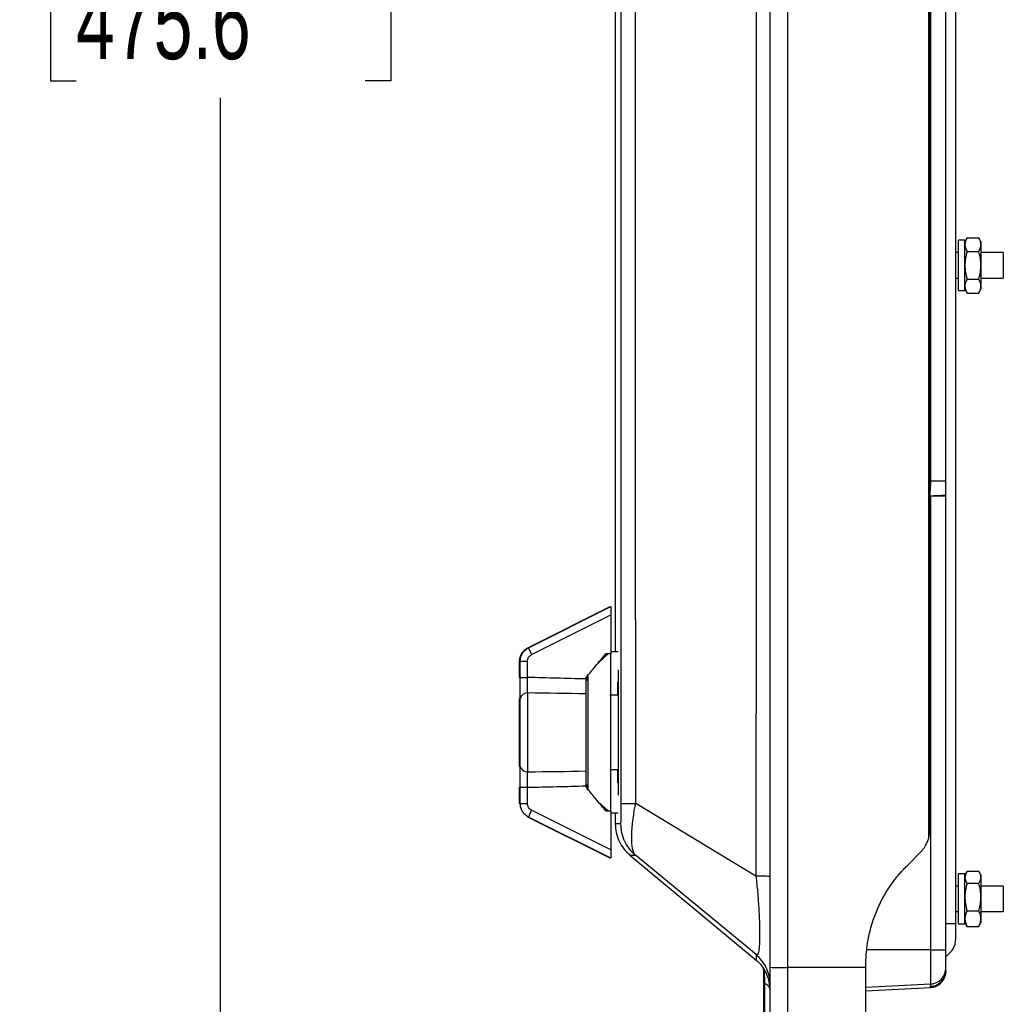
# Model space of a CAD drawing. Header units: inches. Extents: x 1.7 to 75.2, y 1.7 to 57.7.
# Tile 7 of 34: x 34.1 to 41.8, y 12.4 to 20.1. Entities that reach past the tile are written whole.
import ezdxf

# ---------------------------------------------------------------- set-up
doc = ezdxf.new("R2010")
doc.units = ezdxf.units.IN
doc.header["$LTSCALE"] = 7
doc.header["$MEASUREMENT"] = 0
doc.layers.add('DIMENSIONS', color=140, linetype='Continuous', lineweight=25)
doc.styles.add('SLDTEXTSTYLE0', font='TXT', dxfattribs={"width": 0.7})
doc.dimstyles.new('SLDDIMSTYLE0', dxfattribs={"dimtxt": 0.594727, "dimasz": 0.91, "dimexe": 0, "dimexo": 0.0625, "dimgap": 0.148682, "dimtad": 0, "dimtih": 1, "dimtoh": 1, "dimrnd": 1e-09, "dimzin": 12, "dimdsep": 46, "dimtxsty": 'SLDTEXTSTYLE0', "dimsah": 1, "dimcen": 0.09, "dimadec": 0, "dimazin": 3, "dimtfac": 1, "dimtofl": 0, "dimtmove": 0, "dimatfit": 3, "dimfxl": 0, "dimfrac": 2, "dimtolj": 1, "dimtzin": 12, "dimarcsym": 0})

# ---------------------------------------------------------------- blocks, each defined once
blk = doc.blocks.new('_D_4')
at = {"layer": 'DIMENSIONS'}
for p, q in [((29.8727, 29.6423), (36.5611, 29.6423)), ((35.6861, 29.6423), (35.6861, 21.6208)), ((34.5551, 20.5424), (34.3553, 20.5424)), ((34.3553, 20.5424), (34.3553, 19.5972)), ((36.8171, 20.5424), (37.0168, 20.5424)), ((37.0168, 20.5424), (37.0168, 19.5972)), ((34.3553, 19.5972), (34.5551, 19.5972)), ((37.0168, 19.5972), (36.8171, 19.5972)), ((35.6861, 10.9186), (35.6861, 19.4641)), ((18.9627, 10.9186), (36.5611, 10.9186))]:
    blk.add_line(p, q, dxfattribs=at)
for points in [[(35.6861, 29.6423), (35.5461, 28.7323), (35.8261, 28.7323)], [(35.6861, 10.9186), (35.8261, 11.8286), (35.5461, 11.8286)]]:
    blk.add_solid(points, dxfattribs=at)
at = {"layer": 'DIMENSIONS', "char_height": 0.58333, "attachment_point": 1, "style": 'SLDTEXTSTYLE0'}
for s, insert in [('18.72', (34.5551, 21.4275)), ('475.6', (34.5551, 20.3492))]:
    blk.add_mtext(s, dxfattribs=dict(at, insert=insert))

msp = doc.modelspace()

# ---------------------------------------------------------------- linework, layer by layer
for p, q in [((39.982, 28.6052), (39.982, 12.6594)), ((40.119, 28.607), (40.119, 12.6577)), ((41.4358, 12.9993), (41.4358, 28.2653)), ((41.2211, 27.6017), (41.2211, 13.6629)), ((41.2303, 27.5582), (41.2303, 13.7064)), ((41.2304, 13.7075), (41.2304, 27.5575)), ((38.772, 27.4822), (38.772, 15.1272)), ((41.2386, 24.8018), (41.2386, 16.4628)), ((41.357, 16.4631), (41.357, 24.8015)), ((41.507, 18.3492), (41.457, 18.3492)), ((41.457, 18.1523), (41.457, 18.3492)), ((41.5238, 18.3688), (41.507, 18.3398)), ((41.507, 18.1523), (41.507, 18.3492)), ((41.5238, 18.3688), (41.6153, 18.3688)), ((41.632, 18.3398), (41.6153, 18.3688)), ((41.632, 18.3398), (41.632, 18.3147)), ((41.632, 18.3147), (41.632, 18.1523)), ((41.457, 18.2523), (41.4358, 18.2523)), ((41.5238, 18.2606), (41.6153, 18.2606)), ((41.807, 18.2523), (41.632, 18.2523)), ((41.807, 18.2523), (41.807, 18.1523)), ((41.457, 17.9555), (41.457, 18.1523)), ((41.507, 17.9555), (41.507, 18.1523)), ((41.632, 18.1523), (41.632, 17.9899)), ((41.807, 18.1523), (41.807, 18.0523)), ((41.4358, 18.0523), (41.457, 18.0523)), ((41.5238, 18.0441), (41.6153, 18.0441)), ((41.632, 18.0523), (41.807, 18.0523)), ((41.457, 17.9555), (41.507, 17.9555)), ((41.507, 17.9648), (41.5238, 17.9358)), ((41.6153, 17.9358), (41.632, 17.9648)), ((41.632, 17.9899), (41.632, 17.9648)), ((41.5238, 17.9358), (41.6153, 17.9358)), ((41.232, 16.3492), (41.2325, 16.3492)), ((41.2325, 16.3492), (41.2386, 16.3492)), ((41.2386, 16.3495), (41.2386, 16.3492)), ((41.2386, 16.3492), (41.2386, 12.7948)), ((41.357, 16.3496), (41.357, 16.3557)), ((41.357, 12.7955), (41.357, 16.3496)), ((38.0896, 15.1599), (38.733, 15.4816)), ((38.0948, 15.1599), (38.7382, 15.4816)), ((38.1179, 15.107), (38.7382, 15.4172)), ((38.7382, 15.4172), (38.7382, 15.1109)), ((38.7171, 15.1113), (38.639, 15.0404)), ((38.7119, 15.1113), (38.6555, 15.0601)), ((38.7345, 15.1117), (38.7345, 13.8785)), ((38.7949, 15.1272), (38.7382, 15.1272)), ((38.0243, 14.9271), (38.0243, 15.0542)), ((38.0243, 15.0542), (38.0295, 15.0542)), ((38.0295, 15.0542), (38.0853, 15.0542)), ((38.0295, 14.9271), (38.0295, 15.0542)), ((38.0853, 14.9271), (38.0853, 15.0542)), ((38.5613, 14.1281), (38.5613, 14.9525)), ((38.7975, 14.005), (38.7975, 14.9876)), ((38.0243, 14.9271), (38.0295, 14.9271)), ((38.0295, 14.9271), (38.0853, 14.9271)), ((38.5413, 14.9215), (38.5413, 14.9156)), ((38.5613, 14.9064), (38.5413, 14.9068)), ((38.5561, 14.9065), (38.5561, 14.9449)), ((38.0875, 14.1887), (38.0875, 14.8059)), ((38.5413, 14.7993), (38.5413, 14.1953)), ((38.0243, 14.2341), (38.0243, 14.7605)), ((38.0295, 14.2341), (38.0295, 14.7605)), ((38.7971, 14.7881), (38.7303, 14.7886)), ((38.7975, 14.6018), (38.7984, 14.6018)), ((38.7975, 14.28), (38.7981, 14.28)), ((38.7303, 14.206), (38.7971, 14.2065)), ((38.5613, 14.0439), (38.5613, 14.1281)), ((38.0243, 13.9404), (38.0243, 14.0675)), ((38.0243, 14.0675), (38.0295, 14.0675)), ((38.0295, 14.0675), (38.0853, 14.0675)), ((38.0295, 13.9404), (38.0295, 14.0675)), ((38.0853, 13.9404), (38.0853, 14.0675)), ((38.5413, 14.0879), (38.5613, 14.0882)), ((38.5413, 14.079), (38.5413, 14.0731)), ((38.5561, 14.0491), (38.5561, 14.0881)), ((38.6385, 13.9547), (38.7171, 13.8833)), ((38.0243, 13.9404), (38.0295, 13.9404)), ((38.0295, 13.9404), (38.0853, 13.9404)), ((38.7382, 13.5774), (38.1179, 13.8876)), ((38.6555, 13.9345), (38.7119, 13.8833)), ((38.7382, 13.8837), (38.7382, 13.5774)), ((39.8722, 13.372), (38.9334, 13.9417)), ((38.733, 13.5131), (38.0896, 13.8347)), ((38.7382, 13.5131), (38.0948, 13.8347)), ((38.7382, 13.8674), (38.7949, 13.8674)), ((38.772, 13.8674), (38.772, 13.7824)), ((38.8871, 13.5367), (39.8743, 12.7159)), ((38.8891, 13.5363), (38.8891, 13.5363)), ((39.8736, 12.7583), (38.93, 13.5363)), ((41.0541, 13.4543), (41.1588, 13.5591)), ((41.5238, 13.4113), (41.6153, 13.4113)), ((41.5238, 13.4107), (41.6153, 13.4107)), ((41.507, 13.3917), (41.457, 13.3917)), ((41.457, 13.148), (41.457, 13.3917)), ((41.5192, 13.4034), (41.507, 13.3823)), ((41.507, 13.148), (41.507, 13.3917)), ((41.632, 13.3823), (41.6199, 13.4033)), ((41.632, 13.3823), (41.632, 13.3636)), ((41.632, 13.3636), (41.632, 13.2086)), ((41.457, 13.2948), (41.4358, 13.2948)), ((41.5238, 13.3166), (41.6153, 13.3166)), ((41.807, 13.2948), (41.632, 13.2948)), ((41.807, 13.2948), (41.807, 13.1948)), ((41.632, 13.2086), (41.632, 13.0398)), ((41.807, 13.1948), (41.807, 13.0948)), ((41.457, 12.998), (41.457, 13.148)), ((41.507, 12.998), (41.507, 13.148)), ((41.5238, 13.1006), (41.6153, 13.1006)), ((41.4358, 13.0948), (41.457, 13.0948)), ((41.632, 13.0948), (41.807, 13.0948)), ((41.632, 13.0398), (41.632, 13.0073)), ((41.4358, 12.9993), (41.357, 12.9993)), ((41.4358, 12.8823), (41.4358, 12.9993)), ((41.457, 12.998), (41.507, 12.998)), ((41.507, 13.0073), (41.5192, 12.9862)), ((41.5238, 12.9789), (41.5199, 12.9866)), ((41.5238, 12.9789), (41.6153, 12.9789)), ((41.5238, 12.9783), (41.6153, 12.9783)), ((41.6194, 12.9866), (41.6153, 12.9789)), ((41.6199, 12.9863), (41.632, 13.0073)), ((41.2386, 12.7948), (40.7433, 12.7946)), ((41.2386, 12.7948), (41.2386, 12.5281)), ((41.357, 12.6529), (41.357, 12.7955)), ((39.8738, 12.7209), (39.8738, 12.7209)), ((39.982, 12.6594), (39.982, 12.1577)), ((40.732, 12.657), (40.119, 12.6577)), ((40.119, 12.6577), (40.119, 12.0083)), ((40.732, 12.657), (40.732, 12.659)), ((40.732, 11.9547), (40.732, 12.657)), ((41.357, 12.6325), (41.357, 12.6529)), ((41.3556, 12.6068), (41.357, 12.6259)), ((41.357, 12.6259), (41.357, 12.6321)), ((39.932, 12.5434), (39.932, 12.1568)), ((39.9417, 12.1457), (39.9417, 12.5324)), ((41.2386, 12.5281), (40.732, 12.5015)), ((40.732, 12.4745), (41.2386, 12.5011)), ((41.232, 12.5073), (41.2386, 12.5076)), ((41.2386, 12.5281), (41.2386, 12.5076)), ((41.2386, 12.5076), (41.2386, 12.5075)), ((41.2386, 12.5073), (41.2386, 12.5011))]:
    msp.add_line(p, q)
at = {"flags": 128}
for points in [[(38.7382, 15.1109), (38.7161, 15.1114), (38.6988, 15.1117)], [(38.6988, 13.8829), (38.7208, 13.8834), (38.7382, 13.8837)]]:
    msp.add_lwpolyline(points, dxfattribs=at)
for centre, radius, start, end in [((41.2672, 25.8502), 9.5011, 269.82751, 270.54187), ((38.3708, 15.2493), 0.2902, 197.9498, 209.35537), ((38.0823, 14.7528), 0.0533, 84.33685, 171.71853), ((38.0615, 14.7602), 0.0371, 149.86194, 179.47717), ((38.0615, 14.2344), 0.0371, 180.52288, 210.13807), ((38.0823, 14.2418), 0.0533, 188.28151, 275.66315), ((38.3708, 13.7453), 0.2902, 150.64463, 162.0502), ((41.2791, 12.8823), 0.1567, 299.83738, 0), ((41.2672, 17.9874), 5.1927, 269.6844, 270.99151), ((40.0867, 15.4707), 2.8132, 267.86842, 270.65764), ((41.232, 12.6529), 0.125, 272.99961, 359.99966), ((41.232, 12.6325), 0.125, 272.9999, 359.99992), ((41.232, 12.6259), 0.125, 273, 347.79915)]:
    msp.add_arc(centre, radius, start, end)
for points, knots in [([(39.8722, 27.8926), (39.872, 27.8552), (39.8721, 27.8173), (39.8722, 27.7416), (39.8722, 27.7038), (39.8723, 27.5904), (39.8724, 27.5147), (39.8726, 27.2878), (39.8727, 27.1365), (39.873, 26.6827), (39.8732, 26.3802), (39.8738, 25.4726), (39.8741, 24.8676), (39.8749, 23.0525), (39.8751, 21.8424), (39.8751, 19.4222), (39.8749, 18.2121), (39.8741, 16.397), (39.8738, 15.792), (39.8732, 14.8844), (39.873, 14.5819), (39.8727, 14.1281), (39.8726, 13.9769), (39.8724, 13.7499), (39.8723, 13.6742), (39.8722, 13.5608), (39.8722, 13.523), (39.8721, 13.4473), (39.872, 13.4094), (39.8722, 13.372)], [0, 0, 0, 0, 0.007812, 0.007812, 0.015625, 0.015625, 0.03125, 0.03125, 0.0625, 0.0625, 0.125, 0.125, 0.25, 0.25, 0.5, 0.5, 0.75, 0.75, 0.875, 0.875, 0.9375, 0.9375, 0.96875, 0.96875, 0.984375, 0.984375, 0.992188, 0.992188, 1, 1, 1, 1]), ([(38.8157, 27.3226), (38.8157, 27.1832), (38.8157, 27.0438), (38.8157, 26.7651), (38.8157, 26.6257), (38.8157, 26.2075), (38.8157, 25.9288), (38.8157, 25.0925), (38.8157, 24.535), (38.8157, 22.8624), (38.8157, 21.7474), (38.8157, 19.5173), (38.8157, 18.4022), (38.8157, 16.7296), (38.8157, 16.1721), (38.8157, 15.3358), (38.8157, 15.0571), (38.8157, 14.6389), (38.8157, 14.4995), (38.8157, 14.2208), (38.8157, 14.0814), (38.8157, 13.942)], [0, 0, 0, 0, 0.03125, 0.03125, 0.0625, 0.0625, 0.125, 0.125, 0.25, 0.25, 0.5, 0.5, 0.75, 0.75, 0.875, 0.875, 0.9375, 0.9375, 0.96875, 0.96875, 1, 1, 1, 1]), ([(38.9334, 13.9417), (38.9336, 13.9596), (38.9335, 13.9769), (38.9334, 14.0117), (38.9334, 14.0291), (38.9334, 14.0814), (38.9333, 14.1162), (38.9332, 14.2207), (38.9331, 14.2904), (38.9329, 14.4995), (38.9327, 14.6388), (38.9323, 15.0569), (38.932, 15.3357), (38.9313, 16.172), (38.9309, 16.7295), (38.93, 18.4021), (38.9297, 19.5172), (38.9297, 21.7474), (38.93, 22.8625), (38.9309, 24.5351), (38.9313, 25.0926), (38.932, 25.9289), (38.9323, 26.2077), (38.9327, 26.6258), (38.9329, 26.7651), (38.9331, 26.9742), (38.9332, 27.0439), (38.9333, 27.1484), (38.9334, 27.1832), (38.9334, 27.2355), (38.9334, 27.2529), (38.9335, 27.2877), (38.9336, 27.305), (38.9334, 27.3229)], [0, 0, 0, 0, 0.003906, 0.003906, 0.007813, 0.007813, 0.015625, 0.015625, 0.03125, 0.03125, 0.0625, 0.0625, 0.125, 0.125, 0.25, 0.25, 0.5, 0.5, 0.75, 0.75, 0.875, 0.875, 0.9375, 0.9375, 0.96875, 0.96875, 0.984375, 0.984375, 0.992188, 0.992188, 0.996094, 0.996094, 1, 1, 1, 1]), ([(41.5238, 18.3688), (41.518, 18.3588), (41.5139, 18.3496), (41.5084, 18.3319), (41.507, 18.3234), (41.507, 18.3147)], [0, 0, 0, 0, 0.5, 0.5, 1, 1, 1, 1]), ([(41.632, 18.3147), (41.632, 18.3234), (41.6307, 18.3319), (41.6252, 18.3496), (41.6211, 18.3588), (41.6153, 18.3688)], [0, 0, 0, 0, 0.5, 0.5, 1, 1, 1, 1]), ([(41.507, 18.3147), (41.507, 18.306), (41.5084, 18.2975), (41.5139, 18.2798), (41.518, 18.2706), (41.5238, 18.2606)], [0, 0, 0, 0, 0.5, 0.5, 1, 1, 1, 1]), ([(41.6153, 18.2606), (41.6211, 18.2706), (41.6252, 18.2798), (41.6307, 18.2975), (41.632, 18.306), (41.632, 18.3147)], [0, 0, 0, 0, 0.5, 0.5, 1, 1, 1, 1]), ([(41.5238, 18.2606), (41.518, 18.2405), (41.5139, 18.2222), (41.5084, 18.1867), (41.507, 18.1697), (41.507, 18.1523)], [0, 0, 0, 0, 0.5, 0.5, 1, 1, 1, 1]), ([(41.632, 18.1523), (41.632, 18.1697), (41.6307, 18.1867), (41.6252, 18.2222), (41.6211, 18.2405), (41.6153, 18.2606)], [0, 0, 0, 0, 0.5, 0.5, 1, 1, 1, 1]), ([(41.507, 18.1523), (41.507, 18.1349), (41.5084, 18.1179), (41.5139, 18.0824), (41.518, 18.0641), (41.5238, 18.0441)], [0, 0, 0, 0, 0.5, 0.5, 1, 1, 1, 1]), ([(41.6153, 18.0441), (41.6211, 18.0641), (41.6252, 18.0824), (41.6307, 18.1179), (41.632, 18.1349), (41.632, 18.1523)], [0, 0, 0, 0, 0.5, 0.5, 1, 1, 1, 1]), ([(41.5238, 18.0441), (41.518, 18.034), (41.5139, 18.0249), (41.5084, 18.0071), (41.507, 17.9986), (41.507, 17.9899)], [0, 0, 0, 0, 0.5, 0.5, 1, 1, 1, 1]), ([(41.632, 17.9899), (41.632, 17.9986), (41.6307, 18.0071), (41.6252, 18.0249), (41.6211, 18.034), (41.6153, 18.0441)], [0, 0, 0, 0, 0.5, 0.5, 1, 1, 1, 1]), ([(41.507, 17.9899), (41.507, 17.9812), (41.5084, 17.9727), (41.5139, 17.955), (41.518, 17.9458), (41.5238, 17.9358)], [0, 0, 0, 0, 0.5, 0.5, 1, 1, 1, 1]), ([(41.6153, 17.9358), (41.6211, 17.9458), (41.6252, 17.955), (41.6307, 17.9727), (41.632, 17.9812), (41.632, 17.9899)], [0, 0, 0, 0, 0.5, 0.5, 1, 1, 1, 1]), ([(41.357, 16.4631), (41.357, 16.4631), (41.3539, 16.463), (41.3422, 16.463), (41.3336, 16.4629), (41.3008, 16.4628), (41.2702, 16.4628), (41.2386, 16.4628)], [0, 0, 0, 0, 0.25, 0.25, 0.5, 0.5, 1, 1, 1, 1]), ([(41.2386, 16.3495), (41.2702, 16.3505), (41.3009, 16.3516), (41.3445, 16.3536), (41.357, 16.3547), (41.357, 16.3557)], [0, 0, 0, 0, 0.5, 0.5, 1, 1, 1, 1]), ([(38.7382, 15.4816), (38.7382, 15.4816), (38.7382, 15.4802), (38.7382, 15.4739), (38.7382, 15.469), (38.7382, 15.4565), (38.7382, 15.449), (38.7382, 15.4331), (38.7382, 15.4248), (38.7382, 15.4172)], [0, 0, 0, 0, 0.25, 0.25, 0.5, 0.5, 0.75, 0.75, 1, 1, 1, 1]), ([(38.0243, 15.0542), (38.0244, 15.0566), (38.0245, 15.0613), (38.0251, 15.0684), (38.0262, 15.0755), (38.0277, 15.0826), (38.0297, 15.0896), (38.0321, 15.0965), (38.0349, 15.1033), (38.0382, 15.1099), (38.0427, 15.1177), (38.0487, 15.1265), (38.0569, 15.136), (38.0665, 15.145), (38.0773, 15.1532), (38.0855, 15.1576), (38.0896, 15.1599)], [0, 0, 0, 0, 0.054255, 0.108836, 0.163743, 0.218976, 0.274537, 0.330424, 0.386638, 0.443178, 0.500047, 0.591913, 0.687841, 0.787832, 0.891885, 1, 1, 1, 1]), ([(38.0295, 15.0542), (38.0295, 15.0566), (38.0296, 15.0613), (38.0303, 15.0684), (38.0314, 15.0755), (38.0329, 15.0826), (38.0348, 15.0896), (38.0372, 15.0965), (38.0401, 15.1033), (38.0434, 15.1099), (38.0478, 15.1177), (38.0539, 15.1265), (38.0621, 15.136), (38.0716, 15.145), (38.0825, 15.1532), (38.0906, 15.1576), (38.0948, 15.1599)], [0, 0, 0, 0, 0.054255, 0.108836, 0.163743, 0.218976, 0.274537, 0.330424, 0.386638, 0.443178, 0.500047, 0.591913, 0.687841, 0.787832, 0.891885, 1, 1, 1, 1]), ([(38.0853, 15.0542), (38.0853, 15.0598), (38.086, 15.0651), (38.089, 15.0756), (38.0912, 15.0806), (38.097, 15.0899), (38.1005, 15.0941), (38.1085, 15.1015), (38.113, 15.1046), (38.1179, 15.107)], [0, 0, 0, 0, 0.25, 0.25, 0.5, 0.5, 0.75, 0.75, 1, 1, 1, 1]), ([(38.5413, 14.9215), (38.5607, 14.9456), (38.5826, 14.9725), (38.6339, 15.0346), (38.6634, 15.0698), (38.6988, 15.1117)], [0, 0, 0, 0, 0.5, 0.5, 1, 1, 1, 1]), ([(38.0295, 14.7605), (38.0295, 14.7704), (38.0295, 14.7815), (38.0295, 14.8066), (38.0295, 14.8205), (38.0295, 14.8498), (38.0295, 14.8653), (38.0295, 14.8963), (38.0295, 14.9117), (38.0295, 14.9271)], [0, 0, 0, 0, 0.25, 0.25, 0.5, 0.5, 0.75, 0.75, 1, 1, 1, 1]), ([(38.0875, 14.8059), (38.087, 14.8206), (38.0866, 14.8393), (38.0858, 14.881), (38.0855, 14.9041), (38.0853, 14.9271)], [0, 0, 0, 0, 0.5, 0.5, 1, 1, 1, 1]), ([(38.5413, 14.9156), (38.5413, 14.8944), (38.5413, 14.8723), (38.5413, 14.8318), (38.5413, 14.8136), (38.5413, 14.7993)], [0, 0, 0, 0, 0.5, 0.5, 1, 1, 1, 1]), ([(38.7928, 14.7881), (38.7928, 14.7956), (38.793, 14.8422), (38.7933, 14.8697), (38.7936, 14.8928)], [0, 0, 0, 0, 0.1618734, 1, 1, 1, 1]), ([(38.0295, 14.0675), (38.0295, 14.0829), (38.0295, 14.0983), (38.0295, 14.1293), (38.0295, 14.1448), (38.0295, 14.1741), (38.0295, 14.188), (38.0295, 14.2131), (38.0295, 14.2242), (38.0295, 14.2341)], [0, 0, 0, 0, 0.25, 0.25, 0.5, 0.5, 0.75, 0.75, 1, 1, 1, 1]), ([(38.0853, 14.0675), (38.0855, 14.0905), (38.0858, 14.1136), (38.0866, 14.1553), (38.087, 14.174), (38.0875, 14.1887)], [0, 0, 0, 0, 0.5, 0.5, 1, 1, 1, 1]), ([(38.5413, 14.1953), (38.5413, 14.181), (38.5413, 14.1628), (38.5413, 14.1223), (38.5413, 14.1002), (38.5413, 14.079)], [0, 0, 0, 0, 0.5, 0.5, 1, 1, 1, 1]), ([(38.7936, 14.1018), (38.7933, 14.1249), (38.793, 14.1524), (38.7928, 14.199), (38.7928, 14.2065)], [0, 0, 0, 0, 0.838127, 1, 1, 1, 1]), ([(38.6988, 13.8829), (38.6634, 13.9248), (38.6339, 13.96), (38.5826, 14.0221), (38.5607, 14.049), (38.5413, 14.0731)], [0, 0, 0, 0, 0.5, 0.5, 1, 1, 1, 1]), ([(38.0948, 13.8347), (38.0927, 13.8358), (38.0887, 13.8379), (38.0828, 13.8415), (38.0773, 13.8454), (38.072, 13.8496), (38.067, 13.8539), (38.0623, 13.8586), (38.058, 13.8634), (38.0539, 13.8684), (38.0502, 13.8735), (38.0467, 13.8788), (38.0436, 13.8842), (38.0409, 13.8897), (38.0384, 13.8953), (38.0362, 13.9009), (38.0344, 13.9066), (38.0328, 13.9122), (38.0316, 13.9179), (38.0306, 13.9236), (38.03, 13.9292), (38.0296, 13.9348), (38.0295, 13.9385), (38.0295, 13.9404)], [0, 0, 0, 0, 0.052909, 0.105289, 0.157139, 0.20846, 0.259252, 0.309515, 0.359249, 0.408453, 0.457129, 0.505276, 0.552894, 0.599983, 0.646543, 0.692575, 0.738078, 0.783053, 0.827499, 0.871416, 0.914806, 0.957667, 1, 1, 1, 1]), ([(38.1179, 13.8876), (38.113, 13.89), (38.1085, 13.8931), (38.1005, 13.9005), (38.097, 13.9047), (38.0912, 13.914), (38.089, 13.919), (38.086, 13.9295), (38.0853, 13.9348), (38.0853, 13.9404)], [0, 0, 0, 0, 0.25, 0.25, 0.5, 0.5, 0.75, 0.75, 1, 1, 1, 1]), ([(38.8157, 13.942), (38.8157, 13.9317), (38.8156, 13.9214), (38.8156, 13.9015), (38.8156, 13.8917), (38.8155, 13.8638), (38.8153, 13.8467), (38.8151, 13.8176), (38.8149, 13.8055), (38.8147, 13.7925), (38.8146, 13.789), (38.8144, 13.7841), (38.8143, 13.7827), (38.8142, 13.7827)], [0, 0, 0, 0, 0.125, 0.125, 0.25, 0.25, 0.5, 0.5, 0.75, 0.75, 0.875, 0.875, 1, 1, 1, 1]), ([(38.8157, 13.942), (38.8161, 13.942), (38.827, 13.9419), (38.8674, 13.9418), (38.8971, 13.9417), (38.9334, 13.9417)], [0, 0, 0, 0, 0.5, 0.5, 1, 1, 1, 1]), ([(38.93, 13.5363), (38.9259, 13.5399), (38.9228, 13.5438), (38.9177, 13.5524), (38.9157, 13.557), (38.9104, 13.5716), (38.908, 13.5825), (38.9044, 13.6064), (38.9033, 13.6194), (38.9019, 13.6473), (38.9016, 13.6623), (38.9019, 13.6943), (38.9024, 13.7113), (38.9042, 13.7474), (38.9056, 13.7667), (38.9098, 13.8086), (38.9126, 13.8312), (38.9183, 13.8684), (38.9204, 13.8814), (38.9259, 13.9095), (38.9291, 13.9246), (38.9334, 13.9417)], [0, 0, 0, 0, 0.0625, 0.0625, 0.125, 0.125, 0.25, 0.25, 0.375, 0.375, 0.5, 0.5, 0.625, 0.625, 0.75, 0.75, 0.875, 0.875, 0.9375, 0.9375, 1, 1, 1, 1]), ([(38.772, 13.7824), (38.7735, 13.759), (38.7765, 13.7122), (38.8003, 13.6456), (38.8363, 13.5846), (38.8704, 13.5524), (38.8874, 13.5363)], [0, 0, 0, 0, 0.249992, 0.499985, 0.749954, 1, 1, 1, 1]), ([(38.8142, 13.7827), (38.8004, 13.7826), (38.7757, 13.7824), (38.7747, 13.7824), (38.7743, 13.7824)], [0, 0, 0, 0, 0.56, 1, 1, 1, 1]), ([(38.8142, 13.7827), (38.8142, 13.7358), (38.8248, 13.689), (38.8645, 13.6042), (38.8939, 13.5662), (38.93, 13.5363)], [0, 0, 0, 0, 0.5, 0.5, 1, 1, 1, 1]), ([(41.1588, 13.5591), (41.1611, 13.5615), (41.1658, 13.5662), (41.1724, 13.5737), (41.1787, 13.5814), (41.1847, 13.5895), (41.1905, 13.5978), (41.1969, 13.6079), (41.2036, 13.6199), (41.2104, 13.6338), (41.2163, 13.6481), (41.2195, 13.6579), (41.2211, 13.6629)], [0, 0, 0, 0, 0.081467, 0.163061, 0.244916, 0.327165, 0.409939, 0.493366, 0.620428, 0.74689, 0.873248, 1, 1, 1, 1]), ([(41.2211, 13.6629), (41.2217, 13.6646), (41.2227, 13.668), (41.2241, 13.6734), (41.2254, 13.6788), (41.2266, 13.6842), (41.2277, 13.6896), (41.2287, 13.6951), (41.2295, 13.7005), (41.23, 13.7045), (41.2303, 13.7064)], [0, 0, 0, 0, 0.164644, 0.317654, 0.459136, 0.589223, 0.708086, 0.81595, 0.913117, 1, 1, 1, 1]), ([(38.7382, 13.5774), (38.7382, 13.5698), (38.7382, 13.5615), (38.7382, 13.5457), (38.7382, 13.5381), (38.7382, 13.5256), (38.7382, 13.5207), (38.7382, 13.5144), (38.7382, 13.5131), (38.7382, 13.5131)], [0, 0, 0, 0, 0.25, 0.25, 0.5, 0.5, 0.75, 0.75, 1, 1, 1, 1]), ([(38.8891, 13.5363), (38.8889, 13.5363), (38.888, 13.5363), (38.9003, 13.5363), (38.9201, 13.5363), (38.93, 13.5363)], [0, 0, 0, 0, 0.183443, 0.591719, 1, 1, 1, 1]), ([(40.732, 12.659), (40.732, 12.6662), (40.7318, 12.6806), (40.7321, 12.7023), (40.7328, 12.7239), (40.734, 12.7456), (40.7356, 12.7672), (40.7376, 12.7887), (40.74, 12.8102), (40.7428, 12.8318), (40.7461, 12.8532), (40.7549, 12.9042), (40.7737, 12.984), (40.8104, 13.0897), (40.8576, 13.1914), (40.9021, 13.2659), (40.937, 13.3165), (40.9585, 13.3456), (40.981, 13.374), (41.0044, 13.4016), (41.0287, 13.4285), (41.0456, 13.4457), (41.0541, 13.4543)], [0, 0, 0, 0, 0.0245897, 0.0491509, 0.0736934, 0.0982266, 0.1227602, 0.1473039, 0.1718673, 0.1964599, 0.2210913, 0.2457711, 0.3723658, 0.4993408, 0.6261709, 0.753248, 0.7944134, 0.8355031, 0.8765618, 0.9176344, 0.9587656, 1, 1, 1, 1]), ([(41.5238, 13.4107), (41.518, 13.402), (41.5139, 13.394), (41.5084, 13.3786), (41.507, 13.3712), (41.507, 13.3636)], [0, 0, 0, 0, 0.5, 0.5, 1, 1, 1, 1]), ([(41.632, 13.3636), (41.632, 13.3712), (41.6307, 13.3786), (41.6252, 13.394), (41.6211, 13.402), (41.6153, 13.4107)], [0, 0, 0, 0, 0.5, 0.5, 1, 1, 1, 1]), ([(39.982, 13.3701), (39.982, 13.3705), (39.9721, 13.3708), (39.9342, 13.3715), (39.9064, 13.3718), (39.8722, 13.372)], [0, 0, 0, 0, 0.5, 0.5, 1, 1, 1, 1]), ([(39.8722, 13.372), (39.8772, 13.3314), (39.8816, 13.2898), (39.8888, 13.2077), (39.8917, 13.1671), (39.8986, 13.05), (39.9008, 12.9778), (39.9009, 12.8894), (39.9004, 12.8634), (39.8984, 12.8194), (39.8968, 12.8014), (39.8924, 12.774), (39.8896, 12.7646), (39.8826, 12.7549), (39.8785, 12.7545), (39.8736, 12.7583)], [0, 0, 0, 0, 0.125, 0.125, 0.25, 0.25, 0.5, 0.5, 0.625, 0.625, 0.75, 0.75, 0.875, 0.875, 1, 1, 1, 1]), ([(41.507, 13.3636), (41.507, 13.3561), (41.5084, 13.3487), (41.5139, 13.3333), (41.518, 13.3253), (41.5238, 13.3166)], [0, 0, 0, 0, 0.5, 0.5, 1, 1, 1, 1]), ([(41.6153, 13.3166), (41.6211, 13.3253), (41.6252, 13.3333), (41.6307, 13.3487), (41.632, 13.3561), (41.632, 13.3636)], [0, 0, 0, 0, 0.5, 0.5, 1, 1, 1, 1]), ([(41.5238, 13.3166), (41.518, 13.2965), (41.5139, 13.2783), (41.5084, 13.2429), (41.507, 13.2259), (41.507, 13.2086)], [0, 0, 0, 0, 0.5, 0.5, 1, 1, 1, 1]), ([(41.632, 13.2086), (41.632, 13.2259), (41.6307, 13.2429), (41.6252, 13.2783), (41.6211, 13.2965), (41.6153, 13.3166)], [0, 0, 0, 0, 0.5, 0.5, 1, 1, 1, 1]), ([(41.507, 13.2086), (41.507, 13.1913), (41.5084, 13.1742), (41.5139, 13.1389), (41.518, 13.1207), (41.5238, 13.1006)], [0, 0, 0, 0, 0.5, 0.5, 1, 1, 1, 1]), ([(41.6153, 13.1006), (41.6211, 13.1207), (41.6252, 13.1389), (41.6307, 13.1742), (41.632, 13.1913), (41.632, 13.2086)], [0, 0, 0, 0, 0.5, 0.5, 1, 1, 1, 1]), ([(41.5238, 13.1006), (41.518, 13.0894), (41.5139, 13.079), (41.5084, 13.0591), (41.507, 13.0495), (41.507, 13.0398)], [0, 0, 0, 0, 0.5, 0.5, 1, 1, 1, 1]), ([(41.632, 13.0398), (41.632, 13.0495), (41.6307, 13.0591), (41.6252, 13.079), (41.6211, 13.0894), (41.6153, 13.1006)], [0, 0, 0, 0, 0.5, 0.5, 1, 1, 1, 1]), ([(41.507, 13.0398), (41.507, 13.03), (41.5084, 13.0204), (41.5139, 13.0005), (41.518, 12.9902), (41.5238, 12.9789)], [0, 0, 0, 0, 0.5, 0.5, 1, 1, 1, 1]), ([(41.6153, 12.9789), (41.6211, 12.9902), (41.6252, 13.0005), (41.6307, 13.0204), (41.632, 13.03), (41.632, 13.0398)], [0, 0, 0, 0, 0.5, 0.5, 1, 1, 1, 1]), ([(39.982, 12.5274), (39.982, 12.5713), (39.9723, 12.6152), (39.9348, 12.6946), (39.9074, 12.7302), (39.8736, 12.7583)], [0, 0, 0, 0, 0.5, 0.5, 1, 1, 1, 1]), ([(39.8736, 12.7583), (39.8737, 12.7416), (39.8738, 12.717), (39.8738, 12.7199), (39.8738, 12.7209)], [0, 0, 0, 0, 0.68023, 1, 1, 1, 1]), ([(39.8738, 12.7162), (39.8908, 12.7018), (39.9087, 12.6867), (39.9206, 12.6669), (39.9212, 12.6659)], [0, 0, 0, 0, 0.949029, 1, 1, 1, 1]), ([(39.9366, 12.6453), (39.9316, 12.6532), (39.9279, 12.6584), (39.9244, 12.6633), (39.9235, 12.6645), (39.9223, 12.6661), (39.922, 12.6664), (39.922, 12.6664)], [0, 0, 0, 0, 0.5, 0.5, 0.75, 0.75, 1, 1, 1, 1]), ([(39.932, 12.6364), (39.932, 12.6382), (39.9321, 12.64), (39.9325, 12.6428), (39.9328, 12.644), (39.9335, 12.6459), (39.934, 12.6466), (39.9351, 12.6468), (39.9358, 12.6465), (39.9366, 12.6453)], [0, 0, 0, 0, 0.25, 0.25, 0.5, 0.5, 0.75, 0.75, 1, 1, 1, 1]), ([(39.932, 12.6364), (39.932, 12.6247), (39.932, 12.6102), (39.932, 12.5787), (39.932, 12.5615), (39.932, 12.5434)], [0, 0, 0, 0, 0.5, 0.5, 1, 1, 1, 1]), ([(39.9417, 12.5324), (39.9417, 12.5597), (39.941, 12.5854), (39.9394, 12.6168), (39.9388, 12.626), (39.9376, 12.6399), (39.937, 12.6446), (39.9366, 12.6453)], [0, 0, 0, 0, 0.5, 0.5, 0.75, 0.75, 1, 1, 1, 1]), ([(41.357, 12.6323), (41.3563, 12.6218), (41.3549, 12.602), (41.3422, 12.5706), (41.3244, 12.5439), (41.3053, 12.5327), (41.2985, 12.5287)], [0, 0, 0, 0, 0.252878, 0.472447, 0.810182, 1, 1, 1, 1]), ([(39.982, 12.4864), (39.982, 12.495), (39.9784, 12.5036), (39.9646, 12.5194), (39.9544, 12.5266), (39.9417, 12.5324)], [0, 0, 0, 0, 0.5, 0.5, 1, 1, 1, 1]), ([(41.2836, 12.5189), (41.2829, 12.5184), (41.2742, 12.5126), (41.2582, 12.5094), (41.2436, 12.508), (41.2386, 12.5075)], [0, 0, 0, 0, 0.054582, 0.672297, 1, 1, 1, 1])]:
    msp.add_open_spline(points, degree=3, knots=knots)
for points in [[(41.2386, 16.4628), (41.2364, 16.4249), (41.2342, 16.387), (41.232, 16.3492)], [(41.357, 16.3557), (41.357, 16.3915), (41.357, 16.4273), (41.357, 16.4631)], [(38.5413, 14.9156), (38.3915, 14.9196), (38.2394, 14.9235), (38.0853, 14.9271)], [(38.5413, 14.7993), (38.3923, 14.8017), (38.2408, 14.8039), (38.0875, 14.8059)], [(38.0875, 14.1887), (38.2408, 14.1907), (38.3923, 14.1929), (38.5413, 14.1953)], [(38.0853, 14.0675), (38.2394, 14.0711), (38.3915, 14.075), (38.5413, 14.079)], [(41.2303, 13.7064), (41.2303, 13.7067), (41.2304, 13.707), (41.2304, 13.707)], [(39.922, 12.6664), (39.9285, 12.6578), (39.932, 12.6471), (39.932, 12.6364)], [(39.922, 12.6655), (39.9249, 12.6609), (39.9306, 12.6517), (39.9316, 12.6409), (39.932, 12.6355)], [(39.982, 12.4864), (39.982, 12.5419), (39.9666, 12.597), (39.9366, 12.6453)], [(39.932, 12.5434), (39.932, 12.5393), (39.9356, 12.5352), (39.9417, 12.5324)], [(41.2386, 12.5075), (41.2364, 12.5074), (41.2342, 12.5073), (41.232, 12.5073)], [(41.232, 12.5073), (41.2342, 12.5073), (41.2364, 12.5073), (41.2386, 12.5073)]]:
    msp.add_open_spline(points, degree=3)

# ---------------------------------------------------------------- dimensions: what is measured, and where the dimension line sits
at = {"layer": 'DIMENSIONS'}
dim = msp.add_linear_dim(base=(35.6861, 29.6423), p1=(18.6127, 10.9186), p2=(29.5227, 29.6423), angle=90, dimstyle='SLDDIMSTYLE0', dxfattribs=at)
dim.commit()
dim.dimension.update_dxf_attribs({"geometry": '_D_4', "text_midpoint": (35.6861, 20.5424), "dimtype": 160})

doc.saveas('drawing.dxf')
